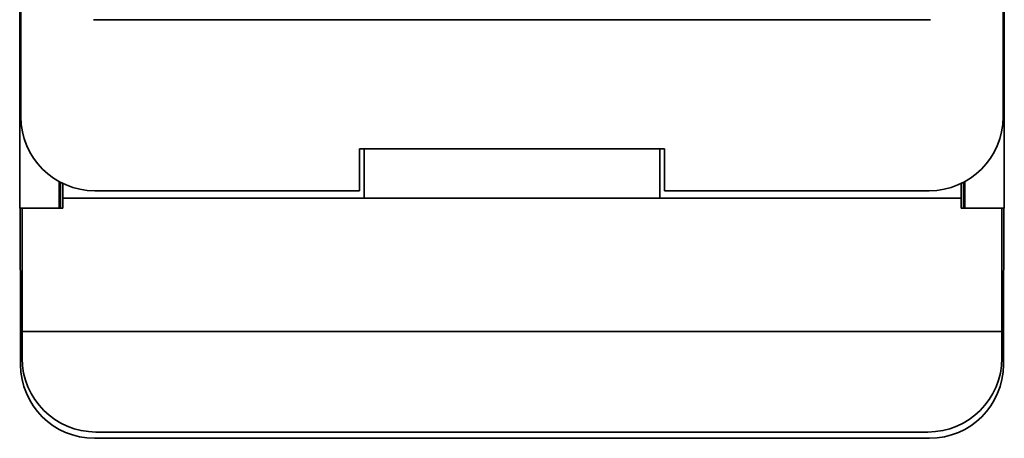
# Model space of a CAD drawing. Header units: millimetres. Extents: x 32 to 170, y 14 to 283.
# Tile 1 of 6: x 32 to 72, y 14 to 31. Entities that reach past the tile are written whole.
import ezdxf

# ---------------------------------------------------------------- set-up
doc = ezdxf.new("R2010")
doc.units = ezdxf.units.MM
doc.layers.add('Visible (ISO)', color=7, linetype='Continuous', lineweight=35)

msp = doc.modelspace()

# ---------------------------------------------------------------- linework, layer by layer
at = {"layer": 'Visible (ISO)'}
for p, q in [((32.473, 60.955), (32.473, 26.63)), ((72.473, 26.63), (72.473, 60.955)), ((32.523, 26.843), (32.523, 60.743)), ((72.423, 60.743), (72.423, 26.843)), ((69.473, 30.793), (35.473, 30.793)), ((32.473, 26.63), (32.531, 26.63)), ((32.482, 23.143), (32.473, 26.63)), ((72.416, 26.63), (72.473, 26.63)), ((72.473, 26.63), (72.464, 23.143)), ((46.273, 25.543), (46.273, 23.843)), ((46.273, 25.543), (46.473, 25.543)), ((46.473, 25.543), (58.473, 25.543)), ((46.473, 25.543), (46.473, 24.543)), ((58.473, 24.543), (58.473, 25.543)), ((58.473, 25.543), (58.673, 25.543)), ((58.673, 23.843), (58.673, 25.543)), ((46.473, 23.543), (46.473, 24.543)), ((58.473, 24.543), (58.473, 23.543)), ((34.082, 23.143), (34.079, 24.213)), ((34.125, 24.189), (34.125, 23.143)), ((34.223, 24.139), (34.223, 23.543)), ((70.723, 23.543), (70.723, 24.139)), ((70.822, 23.143), (70.822, 24.189)), ((70.867, 24.213), (70.864, 23.143)), ((46.273, 23.843), (35.523, 23.843)), ((69.423, 23.843), (58.673, 23.843)), ((34.223, 23.543), (46.473, 23.543)), ((34.223, 23.543), (34.223, 23.143)), ((46.473, 23.543), (58.473, 23.543)), ((58.473, 23.543), (70.723, 23.543)), ((70.723, 23.143), (70.723, 23.543)), ((32.482, 23.143), (32.573, 23.143)), ((32.508, 18.093), (32.495, 23.143)), ((34.223, 23.143), (32.573, 23.143)), ((32.573, 23.143), (32.573, 18.132)), ((72.373, 23.143), (70.723, 23.143)), ((72.373, 23.143), (72.464, 23.143)), ((72.373, 18.132), (72.373, 23.143)), ((72.451, 23.143), (72.438, 18.093)), ((32.508, 18.093), (32.573, 18.093)), ((32.508, 16.788), (32.508, 18.093)), ((32.573, 18.132), (32.573, 17.043)), ((32.573, 18.132), (72.373, 18.132)), ((72.373, 17.043), (72.373, 18.132)), ((72.373, 18.093), (72.438, 18.093)), ((72.438, 18.093), (72.438, 16.788)), ((35.573, 14.043), (69.373, 14.043)), ((69.438, 13.788), (35.508, 13.788))]:
    msp.add_line(p, q, dxfattribs=at)
for centre, start, end in [((35.523, 26.843), 180, 270), ((69.423, 26.843), 270, 0), ((35.573, 17.043), 180, 270), ((69.373, 17.043), 270, 0)]:
    msp.add_arc(centre, 3, start, end, dxfattribs=at)
for centre, major_axis in [((35.508, 16.788), (-2.121, -2.121)), ((69.438, 16.788), (2.121, -2.121))]:
    msp.add_ellipse(centre, major_axis=major_axis, ratio=0.999924, start_param=5.497825, end_param=7.068545, dxfattribs=at)

doc.saveas('drawing.dxf')
